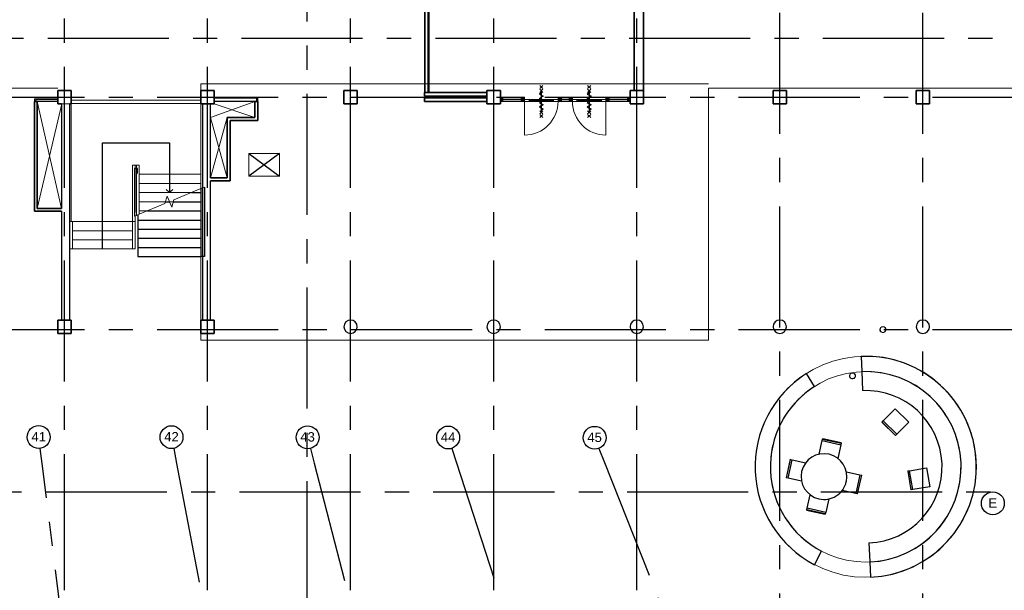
# Model space of a CAD drawing. Header units: millimetres. Extents: x -5940 to 121280, y -35718 to 26615.
# Tile 31 of 51: x 62576 to 88385, y -6843 to 8131. Entities that reach past the tile are written whole.
import ezdxf

# ---------------------------------------------------------------- set-up
doc = ezdxf.new("R2010")
doc.units = ezdxf.units.MM
doc.header["$LTSCALE"] = 100
doc.linetypes.add('CENTER', pattern=[50.8, 31.75, -6.35, 6.35, -6.35])
for name, color, linetype in [('AL22----_BINNENWAND', 2, 'Continuous'), ('AL24----_TRAPPEN', 1, 'Continuous'), ('AL28----_CONSTRUCTIES', 4, 'Continuous'), ('AL32----_BINNENKOZIJN', 1, 'Continuous'), ('AL33----_VLOEROPENINGEN', 2, 'Continuous'), ('AL45----_PLAFOND', 8, 'Continuous'), ('AL72----_GEBRUIKERSVOORZIENINGEN', 1, 'Continuous'), ('BL$7----_STRAMIEN', 8, 'Continuous')]:
    doc.layers.add(name, color=color, linetype=linetype)
doc.styles.add('Arial_4', font='arial.ttf', dxfattribs={"height": 245.883234})

# ---------------------------------------------------------------- blocks, each defined once
blk = doc.blocks.new('receptie2 - receptie-8073673-_--_100 begane grond')
at = {"color": 0, "linetype": 'ByBlock', "lineweight": -2}
for p, q in [((89839, 28630), (90322, 28760)), ((90322, 28760), (90708, 28863)), ((85106, 27362), (85492, 27466)), ((85492, 27466), (85975, 27595)), ((90708, 27362), (90322, 27466)), ((86139, 26345), (85856, 26062))]:
    blk.add_line(p, q, dxfattribs=at)
for radius, start, end in [(2900, 15, 195), (2500, 15, 195), (2000, 15, 195), (2900, 225, 345), (2500, 225, 345)]:
    blk.add_arc((87907, 28113), radius, start, end, dxfattribs=at)
blk = doc.blocks.new('NLRS_82_FU_UN_zitmeubel_generiek_ISR - stoel_gen-V34-_--_100 begane grond')
at = {"color": 0, "linetype": 'ByBlock', "lineweight": -2}
for p, q in [((-192, -213), (-192, 152)), ((308, 151), (308, -213)), ((-192, -254), (-192, -213)), ((308, -213), (-192, -213)), ((-192, -263), (-192, -254)), ((308, -254), (-192, -254)), ((308, -213), (308, -254)), ((308, -254), (308, -263)), ((-192, -263), (308, -263))]:
    blk.add_line(p, q, dxfattribs=at)
blk = doc.blocks.new('NLRS_82_FU_UN_tafel 1_generiek_ISR - eettafel rond_gen_d 1200-8077565-_--_100 begane grond')
at = {"color": 0, "linetype": 'ByBlock', "lineweight": -2}
for p, q in [((59, 613), (57, 613)), ((-542, 14), (-542, 12)), ((658, 12), (658, 14)), ((57, -587), (59, -587))]:
    blk.add_line(p, q, dxfattribs=at)
for centre, start, end in [((57, 14), 90, 180), ((59, 14), 360, 90), ((57, 12), 180, 270), ((59, 12), 270, 360)]:
    blk.add_arc(centre, 599, start, end, dxfattribs=at)
blk = doc.blocks.new('NLRS_82_FU_UN_zitmeubel_generiek_ISR - stoel_gen-V35-_--_100 begane grond')
at = {"color": 0, "linetype": 'ByBlock', "lineweight": -2}
for p, q in [((-192, -213), (-192, 152)), ((308, 151), (308, -213)), ((-192, -254), (-192, -213)), ((308, -213), (-192, -213)), ((-192, -263), (-192, -254)), ((308, -254), (-192, -254)), ((308, -213), (308, -254)), ((308, -254), (308, -263)), ((-192, -263), (308, -263))]:
    blk.add_line(p, q, dxfattribs=at)
blk = doc.blocks.new('NLRS_82_FU_UN_zitmeubel_generiek_ISR - stoel_gen-V36-_--_100 begane grond')
at = {"color": 0, "linetype": 'ByBlock', "lineweight": -2}
for p, q in [((-192, -213), (-192, 152)), ((308, 151), (308, -213)), ((-192, -254), (-192, -213)), ((308, -213), (-192, -213)), ((-192, -263), (-192, -254)), ((308, -254), (-192, -254)), ((308, -213), (308, -254)), ((308, -254), (308, -263)), ((-192, -263), (308, -263))]:
    blk.add_line(p, q, dxfattribs=at)
blk = doc.blocks.new('NLRS_82_FU_UN_zitmeubel_generiek_ISR - stoel_gen-V37-_--_100 begane grond')
at = {"color": 0, "linetype": 'ByBlock', "lineweight": -2}
for p, q in [((-192, -213), (-192, 237)), ((-192, 237), (308, 237)), ((308, 237), (308, -213)), ((-192, -254), (-192, -213)), ((308, -213), (-192, -213)), ((-192, -263), (-192, -254)), ((308, -254), (-192, -254)), ((308, -213), (308, -254)), ((308, -254), (308, -263)), ((-192, -263), (308, -263))]:
    blk.add_line(p, q, dxfattribs=at)
blk = doc.blocks.new('NLRS_82_FU_UN_zitmeubel_generiek_ISR - stoel_gen-V38-_--_100 begane grond')
at = {"color": 0, "linetype": 'ByBlock', "lineweight": -2}
for p, q in [((-192, 254), (-192, 263)), ((308, 263), (-192, 263)), ((308, 263), (308, 254)), ((-192, 213), (-192, 254)), ((-192, 254), (308, 254)), ((-192, -237), (-192, 213)), ((-192, 213), (308, 213)), ((308, 254), (308, 213)), ((308, 213), (308, -237)), ((308, -237), (-192, -237))]:
    blk.add_line(p, q, dxfattribs=at)
blk = doc.blocks.new('System Panel - 31_CWP_glas_2-8356639-_--_100 begane grond')
at = {"linetype": 'ByBlock', "lineweight": -2}
blk.add_hatch(color=0, dxfattribs=at).paths.add_polyline_path([(-238, 69), (-238, 45), (238, 45), (238, 69), (-188, 69)], flags=0)
at = {"color": 0, "linetype": 'ByBlock', "lineweight": -2}
for p, q in [((238, 69), (-238, 69)), ((-238, 69), (-238, 45)), ((-238, 45), (238, 45)), ((238, 45), (238, 69))]:
    blk.add_line(p, q, dxfattribs=at)
blk = doc.blocks.new('System Panel - 31_CWP_glas_2-8356642-_--_100 begane grond')
at = {"linetype": 'ByBlock', "lineweight": -2}
blk.add_hatch(color=0, dxfattribs=at).paths.add_polyline_path([(-100, 69), (-100, 45), (100, 45), (100, 69)], flags=0)
at = {"color": 0, "linetype": 'ByBlock', "lineweight": -2}
for p, q in [((100, 69), (-100, 69)), ((-100, 69), (-100, 45)), ((-100, 45), (100, 45)), ((100, 45), (100, 69))]:
    blk.add_line(p, q, dxfattribs=at)
blk = doc.blocks.new('System Panel - 31_CWP_glas_2-8356641-_--_100 begane grond')
at = {"linetype": 'ByBlock', "lineweight": -2}
blk.add_hatch(color=0, dxfattribs=at).paths.add_polyline_path([(-239, 69), (-239, 45), (239, 45), (239, 69)], flags=0)
at = {"color": 0, "linetype": 'ByBlock', "lineweight": -2}
for p, q in [((239, 69), (-239, 69)), ((-239, 69), (-239, 45)), ((-239, 45), (239, 45)), ((239, 45), (239, 69))]:
    blk.add_line(p, q, dxfattribs=at)
blk = doc.blocks.new('Rectangular Mullion - 32-67x114-8346404-_--_100 begane grond')
at = {"linetype": 'ByBlock', "lineweight": -2}
blk.add_hatch(color=0, dxfattribs=at).paths.add_polyline_path([(0, 0), (0, -114), (-67, -114), (-67, 0)], flags=0)
at = {"color": 0, "linetype": 'ByBlock', "lineweight": -2}
for p, q in [((-67, 0), (0, 0)), ((-67, -114), (-67, 0)), ((0, 0), (0, -114)), ((0, -114), (-67, -114))]:
    blk.add_line(p, q, dxfattribs=at)
blk = doc.blocks.new('Rectangular Mullion - 32-67x114-8346408-_--_100 begane grond')
at = {"linetype": 'ByBlock', "lineweight": -2}
blk.add_hatch(color=0, dxfattribs=at).paths.add_polyline_path([(-67, 0), (-67, -114), (0, -114), (0, 0)], flags=0)
at = {"color": 0, "linetype": 'ByBlock', "lineweight": -2}
for p, q in [((0, 0), (-67, 0)), ((-67, 0), (-67, -114)), ((0, -114), (0, 0)), ((-67, -114), (0, -114))]:
    blk.add_line(p, q, dxfattribs=at)
blk = doc.blocks.new('Rectangular Mullion - 32-88x114-8337186-_--_100 begane grond')
at = {"linetype": 'ByBlock', "lineweight": -2}
blk.add_hatch(color=0, dxfattribs=at).paths.add_polyline_path([(-44, -114), (-44, 0), (44, 0), (44, -114)], flags=0)
at = {"color": 0, "linetype": 'ByBlock', "lineweight": -2}
for p, q in [((-44, 0), (44, 0)), ((-44, -114), (-44, 0)), ((44, 0), (44, -57)), ((44, -114), (-44, -114)), ((44, -111), (44, -114))]:
    blk.add_line(p, q, dxfattribs=at)
blk = doc.blocks.new('Rectangular Mullion - 32-88x114-V51-_--_100 begane grond')
at = {"linetype": 'ByBlock', "lineweight": -2}
blk.add_hatch(color=0, dxfattribs=at).paths.add_polyline_path([(-44, -114), (-44, 0), (44, 0), (44, -114)], flags=0)
at = {"color": 0, "linetype": 'ByBlock', "lineweight": -2}
for p, q in [((-44, 0), (44, 0)), ((-44, -57), (-44, 0)), ((44, 0), (44, -114)), ((-44, -114), (-44, -111)), ((44, -114), (-44, -114))]:
    blk.add_line(p, q, dxfattribs=at)
blk = doc.blocks.new('Rectangular Mullion - 32-88x114-8356632-_--_100 begane grond')
at = {"color": 0, "linetype": 'ByBlock', "lineweight": -2}
for p, q in [((81185, 37808), (81662, 37808)), ((81662, 37694), (81185, 37694))]:
    blk.add_line(p, q, dxfattribs=at)
blk = doc.blocks.new('Rectangular Mullion - 32-88x114-8356633-_--_100 begane grond')
at = {"color": 0, "linetype": 'ByBlock', "lineweight": -2}
for p, q in [((79929, 37808), (80129, 37808)), ((80129, 37694), (79929, 37694))]:
    blk.add_line(p, q, dxfattribs=at)
blk = doc.blocks.new('Rectangular Mullion - 32-88x114-8356634-_--_100 begane grond')
at = {"color": 0, "linetype": 'ByBlock', "lineweight": -2}
for p, q in [((78396, 37808), (78873, 37808)), ((78873, 37694), (78396, 37694))]:
    blk.add_line(p, q, dxfattribs=at)
blk = doc.blocks.new('31_DO_deur_3 - slank-9159437-_--_100 begane grond')
at = {"color": 0, "linetype": 'ByBlock', "lineweight": -2}
for p, q in [((-320, 111), (-440, 111)), ((-440, 111), (-440, 57)), ((-440, 57), (-320, 57)), ((-320, 57), (-320, 111)), ((-320, 111), (320, 111)), ((320, 57), (-320, 57)), ((440, 111), (320, 111)), ((320, 111), (320, 57)), ((320, 57), (440, 57)), ((440, 57), (440, 111))]:
    blk.add_line(p, q, dxfattribs=at)
blk = doc.blocks.new('31_DO_deur_3 - slank-9159487-_--_100 begane grond')
at = {"color": 0, "linetype": 'ByBlock', "lineweight": -2}
for p, q in [((-320, 111), (-440, 111)), ((-440, 111), (-440, 57)), ((-440, 57), (-320, 57)), ((-320, 57), (-320, 111)), ((-320, 111), (320, 111)), ((320, 57), (-320, 57)), ((440, 111), (320, 111)), ((320, 111), (320, 57)), ((320, 57), (440, 57)), ((440, 57), (440, 111))]:
    blk.add_line(p, q, dxfattribs=at)
blk = doc.blocks.new('BU deur rechts - BU deur rechts-8339271-_--_100 begane grond')
at = {"color": 0, "linetype": 'ByBlock', "lineweight": -2}
blk.add_line((440, -27), (440, -907), dxfattribs=at)
blk.add_arc((440, -27), 880, 180, 270, dxfattribs=at)
blk = doc.blocks.new('WI_subvak - glas 2-9159153-_--_100 begane grond')
at = {"color": 0, "linetype": 'ByBlock', "lineweight": -2}
for p, q in [((320, 12), (-320, 12)), ((-320, -12), (320, -12))]:
    blk.add_line(p, q, dxfattribs=at)
blk = doc.blocks.new('BU deur links - BU deur links-8337910-_--_100 begane grond')
at = {"color": 0, "linetype": 'ByBlock', "lineweight": -2}
blk.add_line((-440, -27), (-440, -907), dxfattribs=at)
blk.add_arc((-440, -27), 880, 270, 360, dxfattribs=at)
blk = doc.blocks.new('300_VDB_300-600x800 - 300_VDB_300-600x800-8536938-_--_100 begane grond')
at = {"color": 0, "linetype": 'ByBlock', "lineweight": -2}
for p, q in [((400, 300), (-400, 300)), ((-400, 300), (-400, -300)), ((400, -300), (400, 300)), ((-400, -300), (400, -300))]:
    blk.add_line(p, q, dxfattribs=at)
blk = doc.blocks.new('Railing - Railing-8571816-_--_100 begane grond')
at = {"color": 0, "linetype": 'ByBlock', "lineweight": -2}
for p, q in [((68689, 36028), (68759, 36028)), ((68689, 34548), (68689, 36028)), ((68759, 34795), (68759, 36028)), ((68759, 34548), (68759, 34696)), ((68759, 34548), (68689, 34548))]:
    blk.add_line(p, q, dxfattribs=at)
blk = doc.blocks.new('Railing - Railing-8571891-_--_100 begane grond')
at = {"color": 0, "linetype": 'ByBlock', "lineweight": -2}
for p, q in [((68794, 36028), (68864, 36028)), ((68794, 36028), (68794, 34711)), ((68864, 36028), (68864, 34740)), ((68794, 34711), (68829, 34725)), ((68829, 34725), (68864, 34740))]:
    blk.add_line(p, q, dxfattribs=at)
blk = doc.blocks.new('Railing - Railing-8572262-_--_100 begane grond')
at = {"color": 0, "linetype": 'ByBlock', "lineweight": -2}
for p, q in [((68689, 34548), (68759, 34548)), ((68689, 33828), (68689, 34548)), ((68759, 33828), (68759, 34548)), ((68759, 33828), (68689, 33828))]:
    blk.add_line(p, q, dxfattribs=at)
blk = doc.blocks.new('Railing - Railing-8572981-_--_100 begane grond')
at = {"color": 0, "linetype": 'ByBlock', "lineweight": -2}
for p, q in [((67044, 34548), (67114, 34548)), ((67044, 33828), (67044, 34548)), ((67114, 33828), (67114, 34548)), ((67114, 33828), (67044, 33828))]:
    blk.add_line(p, q, dxfattribs=at)
blk = doc.blocks.new('28_GdV_staal_buis_kolom - B160x6_3-V973-_--_100 begane grond')
at = {"linetype": 'ByBlock', "lineweight": -2}
h = blk.add_hatch(dxfattribs=at)
h.set_pattern_fill('FP_741', color=0, style=0, pattern_type=2)
h.set_pattern_definition([(225, (85654.06, 27252.74), (106.06602, -106.06602), [])])
h.paths.add_polyline_path([(0, 80), (-31, 74), (-57, 56), (-74, 31), (-80, 0), (-74, -31), (-57, -57), (-31, -74), (0, -80), (31, -74), (57, -57), (74, -31), (80, 0), (74, 31), (57, 57), (31, 74)], flags=0)
h.paths.add_polyline_path([(0, 74), (28, 68), (52, 52), (68, 28), (74, 0), (68, -28), (52, -52), (28, -68), (0, -74), (-28, -68), (-52, -52), (-68, -28), (-74, 0), (-68, 28), (-52, 52), (-28, 68)], flags=0)
at = {"color": 0, "linetype": 'ByBlock', "lineweight": -2}
for radius, start, end in [(80, 360, 180), (80, 180, 360), (73.7, 0, 180), (73.7, 180, 0)]:
    blk.add_arc((0, 0), radius, start, end, dxfattribs=at)
blk = doc.blocks.new('28_GdV_staal_buis_kolom - B160x6_3-V974-_--_100 begane grond')
at = {"linetype": 'ByBlock', "lineweight": -2}
h = blk.add_hatch(dxfattribs=at)
h.set_pattern_fill('FP_744', color=0, style=0, pattern_type=2)
h.set_pattern_definition([(225, (88356.6, 31713.86), (106.06602, -106.06602), [])])
h.paths.add_polyline_path([(0, 80), (-31, 74), (-57, 57), (-74, 31), (-80, 0), (-74, -31), (-57, -57), (-31, -74), (0, -80), (31, -74), (57, -57), (74, -31), (80, 0), (74, 31), (57, 57), (31, 74)], flags=0)
h.paths.add_polyline_path([(0, 74), (28, 68), (52, 52), (68, 28), (74, 0), (68, -28), (52, -52), (28, -68), (0, -74), (-28, -68), (-52, -52), (-68, -28), (-74, 0), (-68, 28), (-52, 52), (-28, 68)], flags=0)
at = {"color": 0, "linetype": 'ByBlock', "lineweight": -2}
for radius, start, end in [(80, 360, 180), (80, 180, 360), (73.7, 0, 180), (73.7, 180, 0)]:
    blk.add_arc((0, 0), radius, start, end, dxfattribs=at)
blk = doc.blocks.new('300_65_wdbdo60zs - 300_65_wdbdo60zs-8265604-_--_100 begane grond')
at = {"color": 0, "linetype": 'ByBlock', "lineweight": -2}
for p, q in [((-343, 40), (-422, -40)), ((-343, -40), (-422, 40)), ((-241, 40), (-321, -40)), ((-241, -40), (-321, 40)), ((-197, -49), (-141, 49)), ((-141, 49), (-112, 0)), ((-84, -49), (-112, 0)), ((-28, 49), (-84, -49)), ((0, 0), (-28, 49)), ((28, -49), (84, 49)), ((84, 49), (112, 0)), ((141, -49), (197, 49)), ((197, 49), (225, 0)), ((241, 40), (321, -40)), ((241, -40), (321, 40)), ((343, 40), (422, -40)), ((343, -40), (422, 40)), ((-281, 0), (281, 0)), ((-225, 0), (-197, -49)), ((0, 0), (28, -49)), ((112, 0), (141, -49))]:
    blk.add_line(p, q, dxfattribs=at)
blk = doc.blocks.new('Grid - r_3_0mm-7309776-_--_100 begane grond')
at = {"color": 0, "linetype": 'ByBlock', "lineweight": -2}
blk.add_circle((0, 0), 3, dxfattribs=at)

msp = doc.modelspace()

# ---------------------------------------------------------------- linework, layer by layer
at = {"layer": 'AL22----_BINNENWAND', "lineweight": 25}
for p, q in [((73283, 6220), (73283, 16836)), ((73208, 6220), (73208, 9368)), ((63575, 6030), (62986, 6030)), ((62986, 5980), (62986, 6030)), ((67675, 6079), (68792, 6079)), ((67675, 5995), (68742, 5995)), ((68742, 5980), (68742, 5995)), ((68792, 5980), (68792, 6094))]:
    msp.add_line(p, q, dxfattribs=at)
at = {"layer": 'AL22----_BINNENWAND', "lineweight": 13}
for p, q in [((73308, 6220), (73308, 16826)), ((73183, 9204), (73183, 6220)), ((63575, 6055), (62961, 6055)), ((62961, 6055), (62961, 5980)), ((62961, 5980), (62986, 5980)), ((68817, 6094), (67675, 6094)), ((67675, 5980), (68742, 5980)), ((68742, 5980), (68792, 5980)), ((68792, 5980), (68817, 5980)), ((68817, 5980), (68817, 6094))]:
    msp.add_line(p, q, dxfattribs=at)
at = {"layer": 'AL22----_BINNENWAND', "lineweight": 35}
for p, q in [((78685, 9225), (78685, 6275)), ((78925, 6275), (78925, 9225)), ((74825, 6220), (73183, 6220)), ((73183, 6220), (73183, 6120)), ((63036, 5980), (62961, 5980)), ((62961, 5980), (62961, 3105)), ((63036, 3180), (63036, 5980)), ((68742, 5980), (68742, 5560)), ((68817, 5980), (68742, 5980)), ((68817, 5485), (68817, 5980)), ((73183, 6120), (74825, 6120)), ((74825, 6080), (73183, 6080)), ((73183, 6080), (73183, 5980)), ((73183, 5980), (74825, 5980)), ((68014, 5560), (68014, 3980)), ((68742, 5560), (68014, 5560)), ((68089, 3905), (68089, 5485)), ((68089, 5485), (68817, 5485)), ((68014, 3980), (67574, 3980)), ((67574, 3905), (68089, 3905)), ((62961, 3105), (63676, 3105)), ((63676, 3180), (63036, 3180))]:
    msp.add_line(p, q, dxfattribs=at)
at = {"layer": 'AL22----_BINNENWAND', "lineweight": 9}
msp.add_line((67675, 5980), (68742, 5980), dxfattribs=at)
at = {"layer": 'AL22----_BINNENWAND'}
for p, q in [((63676, 5925), (63676, 3180)), ((63886, 250), (63886, 5925)), ((67364, 5925), (67364, 250)), ((67574, 3980), (67574, 5925)), ((67574, 250), (67574, 3905)), ((63676, 3105), (63676, 250))]:
    msp.add_line(p, q, dxfattribs=at)
at = {"layer": 'AL24----_TRAPPEN', "lineweight": 13}
for p, q in [((63925, 6019), (67325, 6019)), ((63925, 5928), (67325, 5928)), ((63925, 2893), (63925, 5925)), ((67325, 5925), (67325, 4256)), ((65605, 4314), (65640, 4314)), ((67325, 4256), (67325, 4074)), ((65710, 4074), (67325, 4074)), ((67325, 4074), (67325, 3698)), ((67325, 4041), (67325, 3834)), ((65710, 3834), (67325, 3834)), ((67325, 3698), (66617, 3403)), ((67325, 3801), (67325, 3698)), ((67416, 3735), (67325, 3698)), ((67325, 3698), (67364, 3714)), ((65710, 3594), (67077, 3594)), ((66439, 3501), (66383, 3306)), ((66561, 3208), (66439, 3501)), ((66617, 3403), (66561, 3208)), ((65710, 3354), (66397, 3354)), ((66383, 3306), (65710, 3026)), ((65710, 3114), (65923, 3114)), ((66500, 3354), (66603, 3354)), ((63925, 2868), (63925, 2893)), ((63925, 2834), (63925, 2868)), ((65584, 3082), (65584, 2973)), ((65640, 2997), (65584, 2973)), ((65584, 2973), (65640, 2997)), ((65535, 2834), (63960, 2834)), ((65535, 2594), (63960, 2594)), ((65535, 2354), (63960, 2354)), ((63890, 2114), (63886, 2114)), ((65535, 2114), (63960, 2114))]:
    msp.add_line(p, q, dxfattribs=at)
at = {"layer": 'AL24----_TRAPPEN'}
for p, q in [((64748, 4897), (66502, 4897)), ((64748, 2834), (64748, 4897)), ((66502, 4897), (66502, 4074)), ((65584, 4223), (65584, 2973)), ((65661, 4223), (65584, 4223)), ((65661, 4093), (65661, 4223)), ((66502, 4074), (66502, 3594)), ((66418, 3679), (66502, 3594)), ((66587, 3679), (66502, 3594)), ((67325, 3698), (67325, 1914)), ((67325, 3698), (67325, 1914)), ((67416, 3735), (67416, 1914)), ((67077, 3594), (67325, 3594)), ((65923, 3114), (67325, 3114)), ((66397, 3354), (66500, 3354)), ((66603, 3354), (67325, 3354)), ((65675, 3011), (65675, 1914)), ((65675, 3011), (65675, 1914)), ((65675, 2874), (67325, 2874)), ((64748, 2114), (64748, 2834)), ((65675, 2634), (67325, 2634)), ((65675, 2394), (67325, 2394)), ((65675, 2154), (67325, 2154)), ((65675, 1914), (67325, 1914)), ((67416, 1914), (67325, 1914))]:
    msp.add_line(p, q, dxfattribs=at)
at = {"layer": 'AL28----_CONSTRUCTIES', "lineweight": 35}
for p, q in [((63925, 6275), (63575, 6275)), ((63575, 6275), (63575, 5925)), ((63925, 5925), (63925, 6275)), ((67675, 6275), (67325, 6275)), ((67325, 6275), (67325, 5925)), ((67675, 5925), (67675, 6275)), ((71425, 6275), (71075, 6275)), ((71075, 6275), (71075, 5925)), ((71425, 5925), (71425, 6275)), ((75175, 6275), (74825, 6275)), ((74825, 6275), (74825, 5925)), ((75175, 5925), (75175, 6275)), ((78925, 6275), (78575, 6275)), ((78575, 6275), (78575, 5925)), ((78925, 5925), (78925, 6275)), ((82675, 6275), (82325, 6275)), ((82325, 6275), (82325, 5925)), ((82675, 5925), (82675, 6275)), ((86425, 6275), (86075, 6275)), ((86075, 6275), (86075, 5925)), ((86425, 5925), (86425, 6275)), ((63575, 5925), (63676, 5925)), ((63886, 5925), (63925, 5925)), ((67325, 5925), (67675, 5925)), ((71075, 5925), (71425, 5925)), ((74825, 5925), (75175, 5925)), ((78575, 5925), (78925, 5925)), ((82325, 5925), (82675, 5925)), ((86075, 5925), (86425, 5925)), ((63925, 250), (63575, 250)), ((63575, 250), (63575, -100)), ((63925, -100), (63925, 250)), ((67675, 250), (67325, 250)), ((67325, 250), (67325, -100)), ((67675, -100), (67675, 250)), ((63575, -100), (63925, -100)), ((67325, -100), (67675, -100))]:
    msp.add_line(p, q, dxfattribs=at)
at = {"layer": 'AL28----_CONSTRUCTIES', "lineweight": 18}
msp.add_line((63676, 5925), (63886, 5925), dxfattribs=at)
at = {"layer": 'AL28----_CONSTRUCTIES', "lineweight": 25}
for centre, start, end in [((71250, 75), 0, 180), ((71250, 75), 180, 0), ((75000, 75), 0, 180), ((75000, 75), 180, 0), ((78750, 75), 0, 180), ((78750, 75), 180, 0), ((82500, 75), 0, 180), ((82500, 75), 180, 0), ((86250, 75), 0, 180), ((86250, 75), 180, 0)]:
    msp.add_arc(centre, 175, start, end, dxfattribs=at)
at = {"layer": 'AL33----_VLOEROPENINGEN', "lineweight": 9}
for p, q in [((63036, 5980), (63036, 3180)), ((63676, 3180), (63036, 5980)), ((63036, 5980), (63575, 5980)), ((68742, 5980), (67574, 5560)), ((68742, 5560), (68742, 5980)), ((63036, 3180), (63681, 5925)), ((68742, 5560), (67675, 5925)), ((68014, 5560), (67574, 3980)), ((67574, 5560), (68014, 3980)), ((68014, 5560), (68742, 5560)), ((68014, 3980), (68014, 5560)), ((67574, 3980), (68014, 3980)), ((63036, 3180), (63676, 3180))]:
    msp.add_line(p, q, dxfattribs=at)
at = {"layer": 'AL33----_VLOEROPENINGEN', "lineweight": 18}
for p, q in [((68585, 4021), (68585, 4621)), ((68585, 4621), (69385, 4621)), ((69385, 4621), (69385, 4021)), ((69385, 4021), (68585, 4021))]:
    msp.add_line(p, q, dxfattribs=at)
at = {"layer": 'AL33----_VLOEROPENINGEN', "linetype": 'CENTER'}
for points in [[(68585, 4621), (69385, 4021)], [(69385, 4621), (68585, 4021)]]:
    msp.add_lwpolyline(points, dxfattribs=at)
at = {"layer": 'AL45----_PLAFOND', "lineweight": 9}
for p, q in [((61500, 6336), (63575, 6336)), ((67325, 6450), (67325, -275)), ((67325, 6450), (80628, 6450)), ((80628, -275), (80628, 6336)), ((80628, 6336), (89680, 6336)), ((67325, -275), (80628, -275))]:
    msp.add_line(p, q, dxfattribs=at)
at = {"layer": 'AL72----_GEBRUIKERSVOORZIENINGEN', "lineweight": 9}
for radius in [2900, 2500]:
    msp.add_circle((84753, -3601), radius, dxfattribs=at)
at = {"layer": 'BL$7----_STRAMIEN', "linetype": 'CENTER'}
for p, q in [((63750, -6443), (63750, 25615)), ((67500, -6443), (67500, 25615)), ((71250, -6443), (71250, 25615)), ((75000, -6443), (75000, 25615)), ((78750, -6443), (78750, 25615)), ((82500, -25342), (82500, 25615)), ((86250, -25342), (86250, 25615)), ((70109, -32554), (70109, 23469)), ((91886, 7634), (20354, 7634)), ((-4940, 6100), (120280, 6100)), ((-4940, 0), (120280, 0)), ((63162, -3516), (63112, -3119)), ((66612, -3119), (66687, -3512)), ((70197, -3119), (70296, -3506)), ((73899, -3119), (74023, -3499)), ((77756, -3119), (77904, -3491)), ((67096, -34653), (63162, -3516)), ((66687, -3512), (72628, -34657)), ((70296, -3506), (78296, -34662)), ((74023, -3499), (84151, -34669)), ((77904, -3491), (90251, -34678)), ((91833, -4265), (20354, -4265)), ((63750, -6843), (63750, -6443)), ((67500, -6843), (67500, -6443)), ((71250, -6843), (71250, -6443)), ((75000, -6843), (75000, -6443)), ((78750, -6843), (78750, -6443))]:
    msp.add_line(p, q, dxfattribs=at)

# ---------------------------------------------------------------- block references
at = {"layer": 'AL24----_TRAPPEN', "lineweight": 13}
for name in ['Railing - Railing-8571816-_--_100 begane grond', 'Railing - Railing-8571891-_--_100 begane grond', 'Railing - Railing-8572981-_--_100 begane grond', 'Railing - Railing-8572262-_--_100 begane grond']:
    msp.add_blockref(name, (-3154, -31714), dxfattribs=at)
at = {"layer": 'AL28----_CONSTRUCTIES', "lineweight": 18}
for name, p, rotation in [('28_GdV_staal_buis_kolom - B160x6_3-V974-_--_100 begane grond', (85203, 0), 180), ('28_GdV_staal_buis_kolom - B160x6_3-V973-_--_100 begane grond', (84404, -1215), 77.41803237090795)]:
    msp.add_blockref(name, p, dxfattribs=dict(at, rotation=rotation))
at = {"layer": 'AL32----_BINNENKOZIJN', "rotation": 269.9999999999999}
for p in [(76247, 5983), (77503, 5983)]:
    msp.add_blockref('300_65_wdbdo60zs - 300_65_wdbdo60zs-8265604-_--_100 begane grond', p, dxfattribs=at)
at = {"layer": 'AL32----_BINNENKOZIJN', "lineweight": 13, "extrusion": (0, 0, -1)}
for name, p in [('Rectangular Mullion - 32-67x114-8346404-_--_100 begane grond', (-75175, 6094)), ('Rectangular Mullion - 32-88x114-V51-_--_100 begane grond', (-75763, 6094)), ('Rectangular Mullion - 32-88x114-8337186-_--_100 begane grond', (-76731, 6094)), ('Rectangular Mullion - 32-88x114-V51-_--_100 begane grond', (-77019, 6094)), ('Rectangular Mullion - 32-88x114-8337186-_--_100 begane grond', (-77987, 6094))]:
    msp.add_blockref(name, p, dxfattribs=at)
at = {"layer": 'AL32----_BINNENKOZIJN', "lineweight": 13}
for name, p in [('Rectangular Mullion - 32-88x114-8356634-_--_100 begane grond', (-3154, -31714)), ('Rectangular Mullion - 32-88x114-8356633-_--_100 begane grond', (-3154, -31714)), ('Rectangular Mullion - 32-88x114-8356632-_--_100 begane grond', (-3154, -31714)), ('Rectangular Mullion - 32-67x114-8346408-_--_100 begane grond', (78575, 6094))]:
    msp.add_blockref(name, p, dxfattribs=at)
at = {"layer": 'AL32----_BINNENKOZIJN', "lineweight": 13, "rotation": 180}
for name, p in [('System Panel - 31_CWP_glas_2-8356641-_--_100 begane grond', (75480, 6094)), ('System Panel - 31_CWP_glas_2-8356642-_--_100 begane grond', (76875, 6094)), ('System Panel - 31_CWP_glas_2-8356639-_--_100 begane grond', (78269, 6094))]:
    msp.add_blockref(name, p, dxfattribs=at)
at = {"layer": 'AL32----_BINNENKOZIJN', "lineweight": 18, "rotation": 180}
for name, p in [('31_DO_deur_3 - slank-9159487-_--_100 begane grond', (76247, 6094)), ('WI_subvak - glas 2-9159153-_--_100 begane grond', (76247, 6010)), ('31_DO_deur_3 - slank-9159437-_--_100 begane grond', (77503, 6094)), ('WI_subvak - glas 2-9159153-_--_100 begane grond', (77503, 6010))]:
    msp.add_blockref(name, p, dxfattribs=at)
at = {"layer": 'AL32----_BINNENKOZIJN', "lineweight": 18}
for name, p in [('BU deur links - BU deur links-8337910-_--_100 begane grond', (76247, 6010)), ('BU deur rechts - BU deur rechts-8339271-_--_100 begane grond', (77503, 6010))]:
    msp.add_blockref(name, p, dxfattribs=at)
at = {"layer": 'AL33----_VLOEROPENINGEN', "lineweight": 13}
msp.add_blockref('300_VDB_300-600x800 - 300_VDB_300-600x800-8536938-_--_100 begane grond', (68985, 4321), dxfattribs=at)
at = {"layer": 'AL72----_GEBRUIKERSVOORZIENINGEN'}
for name, p, rotation in [('receptie2 - receptie-8073673-_--_100 begane grond', (76465, 88319), 257.418032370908), ('NLRS_82_FU_UN_zitmeubel_generiek_ISR - stoel_gen-V38-_--_100 begane grond', (85577, -2462), 135.4180323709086), ('NLRS_82_FU_UN_zitmeubel_generiek_ISR - stoel_gen-V34-_--_100 begane grond', (83867, -3190), 167.4180323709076), ('NLRS_82_FU_UN_tafel 1_generiek_ISR - eettafel rond_gen_d 1200-8077565-_--_100 begane grond', (83658, -3799), 257.418032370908), ('NLRS_82_FU_UN_zitmeubel_generiek_ISR - stoel_gen-V35-_--_100 begane grond', (82990, -3649), 257.418032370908), ('NLRS_82_FU_UN_zitmeubel_generiek_ISR - stoel_gen-V34-_--_100 begane grond', (84325, -4067), 77.41803237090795), ('NLRS_82_FU_UN_zitmeubel_generiek_ISR - stoel_gen-V37-_--_100 begane grond', (86144, -3859), 279.4180323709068), ('NLRS_82_FU_UN_zitmeubel_generiek_ISR - stoel_gen-V36-_--_100 begane grond', (83448, -4525), 347.4180323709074)]:
    msp.add_blockref(name, p, dxfattribs=dict(at, rotation=rotation))
at = {"layer": 'BL$7----_STRAMIEN'}
for p, xscale, yscale, zscale, rotation in [((63074, -2821), 99.99999999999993, 99.99999999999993, 99.99999999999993, 7.200000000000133), ((66556, -2824), 99.99999999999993, 99.99999999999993, 99.99999999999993, 190.7999999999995), ((70122, -2828), 99.99999999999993, 99.99999999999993, 99.99999999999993, 194.3999999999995), ((73807, -2833), 99.99999999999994, 99.99999999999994, 99.99999999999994, 197.9999999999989), ((77646, -2840), 99.99999999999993, 99.99999999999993, 99.99999999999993, 201.5999999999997), ((88085, -4560), 99.99999999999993, 99.99999999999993, 99.99999999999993, 269.9999999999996)]:
    msp.add_blockref('Grid - r_3_0mm-7309776-_--_100 begane grond', p, dxfattribs=dict(at, xscale=xscale, yscale=yscale, zscale=zscale, rotation=rotation))

# ---------------------------------------------------------------- texts
at = {"layer": 'BL$7----_STRAMIEN', "lineweight": 9, "attachment_point": 2, "line_spacing_factor": 0.938532, "style": 'Arial_4'}
for s, insert, char_height, width in [('41', (63075, -2691), 245.9, 456), ('42', (66555, -2689), 245.9, 456), ('43', (70122, -2693), 245.9, 456), ('44', (73806, -2699), 245.9, 456), ('45', (77645, -2705), 245.9, 456), ('E', (88082, -4427), 246, 273)]:
    msp.add_mtext(s, dxfattribs=dict(at, insert=insert, char_height=char_height, width=width))

doc.saveas('drawing.dxf')
